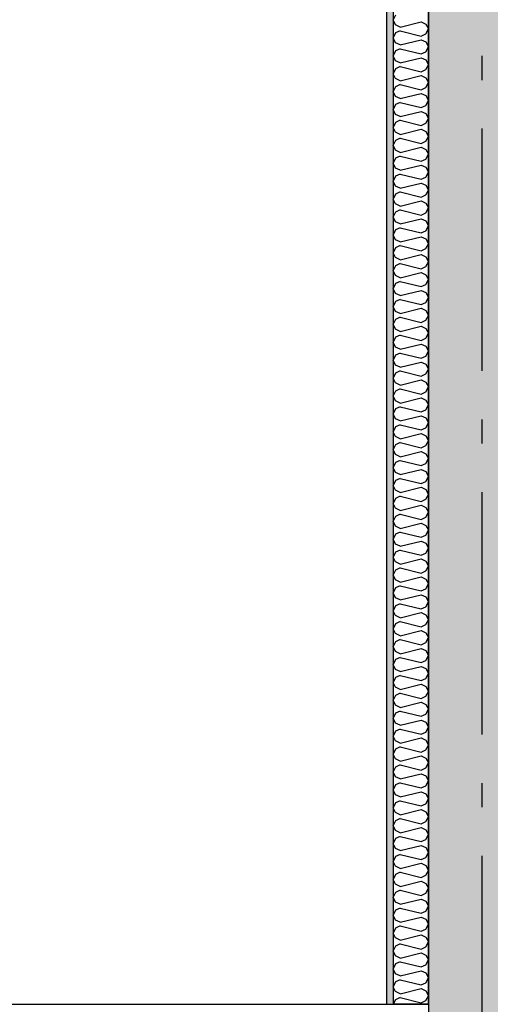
# Model space of a CAD drawing. Header units: millimetres. Extents: x -5000 to 341424, y -9235 to 550260.
# Tile 79 of 236: x 285198 to 286169, y 349781 to 351812. Entities that reach past the tile are written whole.
import ezdxf
from ezdxf.enums import TextEntityAlignment as Align

# ---------------------------------------------------------------- set-up
doc = ezdxf.new("R2010")
doc.units = ezdxf.units.MM
doc.header["$LTSCALE"] = 0.5
doc.header["$MEASUREMENT"] = 0
doc.linetypes.add('Akselinje', pattern=[1500, 1000, -200, 100, -200])
doc.linetypes.add('PLINE', pattern=[0])
for name, color, linetype in [('232- Ikke-bærende yttervegger (Skravur)(Nye konstruksjoner)', 7, 'Continuous'), ('232- Ikke-bærende yttervegger(Nye konstruksjoner)', 7, 'Continuous'), ('242- Ikke-bærende innervegger (Skravur)(Nye konstruksjoner)', 7, 'Continuous'), ('242- Ikke-bærende innervegger(Nye konstruksjoner)', 7, 'Continuous'), ('82-- Modullinjer(Nye konstruksjoner)', 7, 'Continuous'), ('842-M___1_50 Målsetting bygning', 7, 'Continuous'), ('862- M___Nettoareal(Nye konstruksjoner)', 7, 'Continuous'), ('862- M___Nettoareal(Polylinje)(Nye konstruksjoner)', 7, 'Continuous'), ('862- M___Nettoareal(Tekst)(Nye konstruksjoner)', 7, 'Continuous')]:
    doc.layers.add(name, color=color, linetype=linetype)
doc.layers.add('236- Innvendig kledning og overflate(Nye konstruksjoner)', color=7, linetype='Continuous', lineweight=0)
doc.styles.add('GENERATED_STYLE_1', font='txt')
doc.styles.add('GENERATED_STYLE_3', font='arial.ttf')
doc.styles.add('GENERATED_STYLE_5', font='arial.ttf')
doc.dimstyles.new('GENERATED_STYLE__2', dxfattribs={"dimtxt": 100, "dimasz": 95, "dimexe": 0.18, "dimexo": 0.0625, "dimgap": 0, "dimtad": 1, "dimtih": 1, "dimtoh": 1, "dimdec": 0, "dimzin": 0, "dimdsep": 46, "dimtxsty": 'GENERATED_STYLE_3', "dimblk": 'ARROWHEAD_6', "dimblk1": 'ARROWHEAD_6', "dimblk2": 'ARROWHEAD_6', "dimcen": 0.09, "dimse1": 1, "dimse2": 1, "dimclrd": 256, "dimclre": 256, "dimclrt": 256, "dimadec": 1, "dimazin": 0, "dimtfac": 1, "dimtdec": 4, "dimtmove": 0, "dimatfit": 3, "dimfxl": 1, "dimtolj": 1, "dimtzin": 0, "dimarcsym": 0})
pattern_1 = [(0, (0, 0), (0, 43.30127), [0, -25]), (0, (12.5, 21.65), (0, 43.30127), [0, -25])]

# ---------------------------------------------------------------- blocks, each defined once
blk = doc.blocks.new('LEILIGHET 4__1', base_point=(283768.6, 348580.7))
at = {"layer": '862- M___Nettoareal(Polylinje)(Nye konstruksjoner)', "flags": 128}
blk.add_lwpolyline([(286041, 356380.7), (277911, 356380.7), (277911, 348080.7), (281226, 348080.7), (281226, 349780.7), (286041, 349780.7)], close=True, dxfattribs=at)
at = {"layer": '862- M___Nettoareal(Tekst)(Nye konstruksjoner)', "style": 'GENERATED_STYLE_1'}
for tag, p in [('DUMMY_861', (280027.5, 358559.6)), ('ROOM_NAME', (279287.3, 358509.7)), ('DUMMY_862', (279287.3, 358371.3))]:
    blk.add_attdef(tag, text='', height=100, dxfattribs=at).set_placement(p, align=Align.TOP_LEFT)
blk = doc.blocks.new('STUE__33', base_point=(282599.5, 355025.2))
at = {"layer": '862- M___Nettoareal(Polylinje)(Nye konstruksjoner)', "linetype": 'PLINE', "flags": 128}
blk.add_lwpolyline([(281350, 349780.7), (285955, 349780.7), (285955, 356380.7), (281350, 356380.7), (281350, 355490.7), (281350, 354480.7)], close=True, dxfattribs=at)
at = {"layer": '862- M___Nettoareal(Tekst)(Nye konstruksjoner)', "style": 'GENERATED_STYLE_1'}
for tag, p in [('DUMMY_861', (282836.2, 355213.4)), ('ROOM_NAME', (282362.8, 355163.6)), ('DUMMY_862', (282362.8, 355025.2))]:
    blk.add_attdef(tag, text='', height=100, dxfattribs=at).set_placement(p, align=Align.TOP_LEFT)
blk = doc.blocks.new('Standard grid marker[89]', base_point=(286151, 363787.1))
at = {"layer": '82-- Modullinjer(Nye konstruksjoner)', "linetype": 'Akselinje'}
blk.add_line((286151, 363587.1), (286151, 339987.1), dxfattribs=at)
at = {"layer": '82-- Modullinjer(Nye konstruksjoner)', "style": 'GENERATED_STYLE_5'}
for tag, p in [('AC_MarkerText_1_0', (286151, 363965.3)), ('AC_MarkerText_1_1', (286151, 339715.3))]:
    blk.add_attdef(tag, text='', height=100, rotation=360, dxfattribs=at).set_placement(p, align=Align.TOP_CENTER)
blk = doc.blocks.new('*D872')
at = {"layer": '842-M___1_50 Målsetting bygning', "linetype": 'PLINE'}
for p, q in [((286041, 343394), (286041, 343206.5)), ((286261, 343394), (286261, 343206.5)), ((285991, 343250.2), (286091, 343350.2)), ((286211, 343250.2), (286311, 343350.2)), ((286261, 343300.2), (286041, 343300.2))]:
    blk.add_line(p, q, dxfattribs=at)
blk = doc.blocks.new('ARROWHEAD_6')
at = {"linetype": 'Continuous'}
for p, q in [((-0.5, -0.5), (0.5, 0.5)), ((0, 0), (-1, 0))]:
    blk.add_line(p, q, dxfattribs=at)
blk = doc.blocks.new('*D873')
at = {"layer": '842-M___1_50 Målsetting bygning', "linetype": 'PLINE'}
for p, q in [((281536, 343394), (281536, 343206.5)), ((286041, 343394), (286041, 343206.5)), ((281486, 343250.2), (281586, 343350.2)), ((285991, 343250.2), (286091, 343350.2)), ((286041, 343300.2), (281536, 343300.2))]:
    blk.add_line(p, q, dxfattribs=at)
at = {"layer": '842-M___1_50 Målsetting bygning', "char_height": 100, "attachment_point": 7, "style": 'GENERATED_STYLE_3'}
for s, insert in [('\\A1;{\\pql;\\fArial|b0|i0|c0|p0;\\W1.000000;4\xa0505}', (283616.9, 343320.2)), ('\\A1;{\\pql;\\fArial|b0|i0|c0|p0;\\W1.000000;220}', (286036.6, 343320.2))]:
    blk.add_mtext(s, dxfattribs=dict(at, insert=insert))
blk = doc.blocks.new('*X1271')
at = {"layer": '242- Ikke-bærende innervegger (Skravur)(Nye konstruksjoner)', "linetype": 'PLINE'}
for p, q in [((285972.8, 351821.1), (285968, 351811)), ((285972.8, 351800.9), (285968, 351811)), ((285982.7, 351796.4), (285972.8, 351800.9)), ((285982.7, 351788.6), (285972.8, 351784.1)), ((285982.7, 351796.4), (286025.5, 351807.1)), ((285982.7, 351788.6), (286025.5, 351777.9)), ((286025.5, 351807.1), (286035.4, 351802.6)), ((286035.4, 351802.6), (286041, 351792.5)), ((286035.4, 351782.4), (286041, 351792.5)), ((285972.8, 351784.1), (285968, 351774)), ((285972.8, 351764), (285968, 351774)), ((285982.7, 351759.5), (286025.5, 351770.2)), ((286025.5, 351777.9), (286035.4, 351782.4)), ((286025.5, 351770.2), (286035.4, 351765.7)), ((285972.8, 351747.2), (285968, 351737.1)), ((285982.7, 351759.5), (285972.8, 351764)), ((285982.7, 351751.7), (285972.8, 351747.2)), ((285982.7, 351751.7), (286025.5, 351741)), ((286035.4, 351765.7), (286041, 351755.6)), ((286035.4, 351745.5), (286041, 351755.6)), ((285972.8, 351727), (285968, 351737.1)), ((285982.7, 351722.5), (285972.8, 351727)), ((285982.7, 351722.5), (286025.5, 351733.2)), ((286025.5, 351741), (286035.4, 351745.5)), ((286025.5, 351733.2), (286035.4, 351728.7)), ((286035.4, 351728.7), (286041, 351718.6)), ((285972.8, 351710.3), (285968, 351700.2)), ((285982.7, 351714.8), (285972.8, 351710.3)), ((285982.7, 351714.8), (286025.5, 351704.1)), ((286025.5, 351704.1), (286035.4, 351708.6)), ((286035.4, 351708.6), (286041, 351718.6)), ((285972.8, 351690.1), (285968, 351700.2)), ((285982.7, 351685.6), (285972.8, 351690.1)), ((285982.7, 351685.6), (286025.5, 351696.3)), ((286025.5, 351696.3), (286035.4, 351691.8)), ((286035.4, 351691.8), (286041, 351681.7)), ((285972.8, 351673.3), (285968, 351663.3)), ((285982.7, 351677.8), (285972.8, 351673.3)), ((285982.7, 351677.8), (286025.5, 351667.1)), ((286025.5, 351667.1), (286035.4, 351671.6)), ((286035.4, 351671.6), (286041, 351681.7)), ((285972.8, 351653.2), (285968, 351663.3)), ((285982.7, 351648.7), (285972.8, 351653.2)), ((285982.7, 351648.7), (286025.5, 351659.4)), ((286025.5, 351659.4), (286035.4, 351654.9)), ((286035.4, 351654.9), (286041, 351644.8)), ((286035.4, 351634.7), (286041, 351644.8)), ((285972.8, 351636.4), (285968, 351626.3)), ((285972.8, 351616.2), (285968, 351626.3)), ((285982.7, 351640.9), (285972.8, 351636.4)), ((285982.7, 351640.9), (286025.5, 351630.2)), ((286025.5, 351630.2), (286035.4, 351634.7)), ((285982.7, 351611.7), (285972.8, 351616.2)), ((285982.7, 351611.7), (286025.5, 351622.5)), ((286025.5, 351622.5), (286035.4, 351618)), ((286035.4, 351618), (286041, 351607.9)), ((286035.4, 351597.8), (286041, 351607.9)), ((285972.8, 351599.5), (285968, 351589.4)), ((285972.8, 351579.3), (285968, 351589.4)), ((285982.7, 351604), (285972.8, 351599.5)), ((285982.7, 351604), (286025.5, 351593.3)), ((285982.7, 351574.8), (286025.5, 351585.5)), ((286025.5, 351593.3), (286035.4, 351597.8)), ((286025.5, 351585.5), (286035.4, 351581)), ((285982.7, 351574.8), (285972.8, 351579.3)), ((285982.7, 351567.1), (285972.8, 351562.6)), ((285982.7, 351567.1), (286025.5, 351556.4)), ((286035.4, 351581), (286041, 351570.9)), ((286035.4, 351560.9), (286041, 351570.9)), ((285972.8, 351562.6), (285968, 351552.5)), ((285972.8, 351542.4), (285968, 351552.5)), ((285982.7, 351537.9), (286025.5, 351548.6)), ((286025.5, 351556.4), (286035.4, 351560.9)), ((286025.5, 351548.6), (286035.4, 351544.1)), ((286035.4, 351544.1), (286041, 351534)), ((285972.8, 351525.6), (285968, 351515.5)), ((285982.7, 351537.9), (285972.8, 351542.4)), ((285982.7, 351530.1), (285972.8, 351525.6)), ((285982.7, 351530.1), (286025.5, 351519.4)), ((286025.5, 351519.4), (286035.4, 351523.9)), ((286035.4, 351523.9), (286041, 351534)), ((285972.8, 351505.5), (285968, 351515.5)), ((285982.7, 351501), (285972.8, 351505.5)), ((285982.7, 351501), (286025.5, 351511.7)), ((286025.5, 351511.7), (286035.4, 351507.2)), ((286035.4, 351507.2), (286041, 351497.1)), ((285972.8, 351488.7), (285968, 351478.6)), ((285982.7, 351493.2), (285972.8, 351488.7)), ((285982.7, 351493.2), (286025.5, 351482.5)), ((286025.5, 351482.5), (286035.4, 351487)), ((286035.4, 351487), (286041, 351497.1)), ((285972.8, 351468.5), (285968, 351478.6)), ((285982.7, 351464), (285972.8, 351468.5)), ((285982.7, 351464), (286025.5, 351474.7)), ((286025.5, 351474.7), (286035.4, 351470.2)), ((286035.4, 351470.2), (286041, 351460.2)), ((285972.8, 351451.8), (285968, 351441.7)), ((285972.8, 351431.6), (285968, 351441.7)), ((285982.7, 351456.3), (285972.8, 351451.8)), ((285982.7, 351456.3), (286025.5, 351445.6)), ((286025.5, 351445.6), (286035.4, 351450.1)), ((286035.4, 351450.1), (286041, 351460.2)), ((285982.7, 351427.1), (285972.8, 351431.6)), ((285982.7, 351427.1), (286025.5, 351437.8)), ((286025.5, 351437.8), (286035.4, 351433.3)), ((286035.4, 351433.3), (286041, 351423.2)), ((286035.4, 351413.1), (286041, 351423.2)), ((285972.8, 351414.8), (285968, 351404.8)), ((285972.8, 351394.7), (285968, 351404.8)), ((285982.7, 351419.3), (285972.8, 351414.8)), ((285982.7, 351419.3), (286025.5, 351408.6)), ((286025.5, 351408.6), (286035.4, 351413.1)), ((285982.7, 351390.2), (285972.8, 351394.7)), ((285982.7, 351382.4), (285972.8, 351377.9)), ((285982.7, 351390.2), (286025.5, 351400.9)), ((285982.7, 351382.4), (286025.5, 351371.7)), ((286025.5, 351400.9), (286035.4, 351396.4)), ((286035.4, 351396.4), (286041, 351386.3)), ((286035.4, 351376.2), (286041, 351386.3)), ((285972.8, 351377.9), (285968, 351367.8)), ((285972.8, 351357.8), (285968, 351367.8)), ((285982.7, 351353.3), (286025.5, 351364)), ((286025.5, 351371.7), (286035.4, 351376.2)), ((286025.5, 351364), (286035.4, 351359.5)), ((285972.8, 351341), (285968, 351330.9)), ((285982.7, 351353.3), (285972.8, 351357.8)), ((285982.7, 351345.5), (285972.8, 351341)), ((285982.7, 351345.5), (286025.5, 351334.8)), ((286035.4, 351359.5), (286041, 351349.4)), ((286035.4, 351339.3), (286041, 351349.4)), ((285972.8, 351320.8), (285968, 351330.9)), ((285982.7, 351316.3), (285972.8, 351320.8)), ((285982.7, 351316.3), (286025.5, 351327)), ((286025.5, 351334.8), (286035.4, 351339.3)), ((286025.5, 351327), (286035.4, 351322.5)), ((286035.4, 351322.5), (286041, 351312.4)), ((285972.8, 351304.1), (285968, 351294)), ((285982.7, 351308.6), (285972.8, 351304.1)), ((285982.7, 351308.6), (286025.5, 351297.9)), ((286025.5, 351297.9), (286035.4, 351302.4)), ((286035.4, 351302.4), (286041, 351312.4)), ((285972.8, 351283.9), (285968, 351294)), ((285982.7, 351279.4), (285972.8, 351283.9)), ((285982.7, 351279.4), (286025.5, 351290.1)), ((286025.5, 351290.1), (286035.4, 351285.6)), ((286035.4, 351285.6), (286041, 351275.5)), ((285972.8, 351267.1), (285968, 351257.1)), ((285982.7, 351271.6), (285972.8, 351267.1)), ((285982.7, 351271.6), (286025.5, 351260.9)), ((286025.5, 351260.9), (286035.4, 351265.4)), ((286035.4, 351265.4), (286041, 351275.5)), ((285972.8, 351247), (285968, 351257.1)), ((285982.7, 351242.5), (285972.8, 351247)), ((285982.7, 351242.5), (286025.5, 351253.2)), ((286025.5, 351253.2), (286035.4, 351248.7)), ((286035.4, 351248.7), (286041, 351238.6)), ((286035.4, 351228.5), (286041, 351238.6)), ((285972.8, 351230.2), (285968, 351220.1)), ((285972.8, 351210), (285968, 351220.1)), ((285982.7, 351234.7), (285972.8, 351230.2)), ((285982.7, 351234.7), (286025.5, 351224)), ((286025.5, 351224), (286035.4, 351228.5)), ((285982.7, 351205.5), (285972.8, 351210)), ((285982.7, 351205.5), (286025.5, 351216.2)), ((286025.5, 351216.2), (286035.4, 351211.7)), ((286035.4, 351211.7), (286041, 351201.7)), ((286035.4, 351191.6), (286041, 351201.7)), ((285972.8, 351193.3), (285968, 351183.2)), ((285972.8, 351173.1), (285968, 351183.2)), ((285982.7, 351197.8), (285972.8, 351193.3)), ((285982.7, 351197.8), (286025.5, 351187.1)), ((285982.7, 351168.6), (286025.5, 351179.3)), ((286025.5, 351187.1), (286035.4, 351191.6)), ((286025.5, 351179.3), (286035.4, 351174.8)), ((285982.7, 351168.6), (285972.8, 351173.1)), ((285982.7, 351160.9), (285972.8, 351156.4)), ((285982.7, 351160.9), (286025.5, 351150.1)), ((286035.4, 351174.8), (286041, 351164.7)), ((286035.4, 351154.6), (286041, 351164.7)), ((285972.8, 351156.4), (285968, 351146.3)), ((285972.8, 351136.2), (285968, 351146.3)), ((285982.7, 351131.7), (286025.5, 351142.4)), ((286025.5, 351150.1), (286035.4, 351154.6)), ((286025.5, 351142.4), (286035.4, 351137.9)), ((286035.4, 351137.9), (286041, 351127.8)), ((285972.8, 351119.4), (285968, 351109.3)), ((285982.7, 351131.7), (285972.8, 351136.2)), ((285982.7, 351123.9), (285972.8, 351119.4)), ((285982.7, 351123.9), (286025.5, 351113.2)), ((286025.5, 351113.2), (286035.4, 351117.7)), ((286035.4, 351117.7), (286041, 351127.8)), ((285972.8, 351099.3), (285968, 351109.3)), ((285982.7, 351094.8), (285972.8, 351099.3)), ((285982.7, 351094.8), (286025.5, 351105.5)), ((286025.5, 351105.5), (286035.4, 351101)), ((286035.4, 351101), (286041, 351090.9)), ((285972.8, 351082.5), (285968, 351072.4)), ((285982.7, 351087), (285972.8, 351082.5)), ((285982.7, 351087), (286025.5, 351076.3)), ((286025.5, 351076.3), (286035.4, 351080.8)), ((286035.4, 351080.8), (286041, 351090.9)), ((285972.8, 351062.3), (285968, 351072.4)), ((285982.7, 351057.8), (285972.8, 351062.3)), ((285982.7, 351057.8), (286025.5, 351068.5)), ((286025.5, 351068.5), (286035.4, 351064)), ((286035.4, 351064), (286041, 351054)), ((285972.8, 351045.6), (285968, 351035.5)), ((285972.8, 351025.4), (285968, 351035.5)), ((285982.7, 351050.1), (285972.8, 351045.6)), ((285982.7, 351050.1), (286025.5, 351039.4)), ((286025.5, 351039.4), (286035.4, 351043.9)), ((286035.4, 351043.9), (286041, 351054)), ((285982.7, 351020.9), (285972.8, 351025.4)), ((285982.7, 351020.9), (286025.5, 351031.6)), ((286025.5, 351031.6), (286035.4, 351027.1)), ((286035.4, 351027.1), (286041, 351017)), ((286035.4, 351006.9), (286041, 351017)), ((285972.8, 351008.6), (285968, 350998.6)), ((285972.8, 350988.5), (285968, 350998.6)), ((285982.7, 351013.1), (285972.8, 351008.6)), ((285982.7, 351013.1), (286025.5, 351002.4)), ((286025.5, 351002.4), (286035.4, 351006.9)), ((285982.7, 350984), (285972.8, 350988.5)), ((285982.7, 350976.2), (285972.8, 350971.7)), ((285982.7, 350984), (286025.5, 350994.7)), ((285982.7, 350976.2), (286025.5, 350965.5)), ((286025.5, 350994.7), (286035.4, 350990.2)), ((286035.4, 350990.2), (286041, 350980.1)), ((286035.4, 350970), (286041, 350980.1)), ((285972.8, 350971.7), (285968, 350961.6)), ((285972.8, 350951.5), (285968, 350961.6)), ((285982.7, 350947), (286025.5, 350957.8)), ((286025.5, 350965.5), (286035.4, 350970)), ((286025.5, 350957.8), (286035.4, 350953.3)), ((285972.8, 350934.8), (285968, 350924.7)), ((285982.7, 350947), (285972.8, 350951.5)), ((285982.7, 350939.3), (285972.8, 350934.8)), ((285982.7, 350939.3), (286025.5, 350928.6)), ((286035.4, 350953.3), (286041, 350943.2)), ((286035.4, 350933.1), (286041, 350943.2)), ((285972.8, 350914.6), (285968, 350924.7)), ((285982.7, 350910.1), (285972.8, 350914.6)), ((285982.7, 350910.1), (286025.5, 350920.8)), ((286025.5, 350928.6), (286035.4, 350933.1)), ((286025.5, 350920.8), (286035.4, 350916.3)), ((286035.4, 350916.3), (286041, 350906.2)), ((285972.8, 350897.9), (285968, 350887.8)), ((285982.7, 350902.4), (285972.8, 350897.9)), ((285982.7, 350902.4), (286025.5, 350891.7)), ((286025.5, 350891.7), (286035.4, 350896.2)), ((286035.4, 350896.2), (286041, 350906.2)), ((285972.8, 350877.7), (285968, 350887.8)), ((285982.7, 350873.2), (285972.8, 350877.7)), ((285982.7, 350873.2), (286025.5, 350883.9)), ((286025.5, 350883.9), (286035.4, 350879.4)), ((286035.4, 350879.4), (286041, 350869.3)), ((285972.8, 350860.9), (285968, 350850.8)), ((285982.7, 350865.4), (285972.8, 350860.9)), ((285982.7, 350865.4), (286025.5, 350854.7)), ((286025.5, 350854.7), (286035.4, 350859.2)), ((286035.4, 350859.2), (286041, 350869.3)), ((285972.8, 350840.8), (285968, 350850.8)), ((285982.7, 350836.3), (285972.8, 350840.8)), ((285982.7, 350836.3), (286025.5, 350847)), ((286025.5, 350847), (286035.4, 350842.5)), ((286035.4, 350842.5), (286041, 350832.4)), ((286035.4, 350822.3), (286041, 350832.4)), ((285972.8, 350824), (285968, 350813.9)), ((285972.8, 350803.8), (285968, 350813.9)), ((285982.7, 350828.5), (285972.8, 350824)), ((285982.7, 350828.5), (286025.5, 350817.8)), ((286025.5, 350817.8), (286035.4, 350822.3)), ((285982.7, 350799.3), (285972.8, 350803.8)), ((285982.7, 350799.3), (286025.5, 350810)), ((286025.5, 350810), (286035.4, 350805.5)), ((286035.4, 350805.5), (286041, 350795.5)), ((286035.4, 350785.4), (286041, 350795.5)), ((285972.8, 350787.1), (285968, 350777)), ((285972.8, 350766.9), (285968, 350777)), ((285982.7, 350791.6), (285972.8, 350787.1)), ((285982.7, 350791.6), (286025.5, 350780.9)), ((285982.7, 350762.4), (286025.5, 350773.1)), ((286025.5, 350780.9), (286035.4, 350785.4)), ((286025.5, 350773.1), (286035.4, 350768.6)), ((285982.7, 350762.4), (285972.8, 350766.9)), ((285982.7, 350754.6), (285972.8, 350750.1)), ((285982.7, 350754.6), (286025.5, 350743.9)), ((286035.4, 350768.6), (286041, 350758.5)), ((286035.4, 350748.4), (286041, 350758.5)), ((285972.8, 350750.1), (285968, 350740.1)), ((285972.8, 350730), (285968, 350740.1)), ((285982.7, 350725.5), (286025.5, 350736.2)), ((286025.5, 350743.9), (286035.4, 350748.4)), ((286025.5, 350736.2), (286035.4, 350731.7)), ((286035.4, 350731.7), (286041, 350721.6)), ((285972.8, 350713.2), (285968, 350703.1)), ((285982.7, 350725.5), (285972.8, 350730)), ((285982.7, 350717.7), (285972.8, 350713.2)), ((285982.7, 350717.7), (286025.5, 350707)), ((286025.5, 350707), (286035.4, 350711.5)), ((286035.4, 350711.5), (286041, 350721.6)), ((285972.8, 350693.1), (285968, 350703.1)), ((285982.7, 350688.6), (285972.8, 350693.1)), ((285982.7, 350688.6), (286025.5, 350699.3)), ((286025.5, 350699.3), (286035.4, 350694.8)), ((286035.4, 350694.8), (286041, 350684.7)), ((285972.8, 350676.3), (285968, 350666.2)), ((285982.7, 350680.8), (285972.8, 350676.3)), ((285982.7, 350680.8), (286025.5, 350670.1)), ((286025.5, 350670.1), (286035.4, 350674.6)), ((286035.4, 350674.6), (286041, 350684.7)), ((285972.8, 350656.1), (285968, 350666.2)), ((285982.7, 350651.6), (285972.8, 350656.1)), ((285982.7, 350651.6), (286025.5, 350662.3)), ((286025.5, 350662.3), (286035.4, 350657.8)), ((286035.4, 350657.8), (286041, 350647.7)), ((285972.8, 350639.4), (285968, 350629.3)), ((285972.8, 350619.2), (285968, 350629.3)), ((285982.7, 350643.9), (285972.8, 350639.4)), ((285982.7, 350643.9), (286025.5, 350633.2)), ((286025.5, 350633.2), (286035.4, 350637.7)), ((286035.4, 350637.7), (286041, 350647.7)), ((285982.7, 350614.7), (285972.8, 350619.2)), ((285982.7, 350614.7), (286025.5, 350625.4)), ((286025.5, 350625.4), (286035.4, 350620.9)), ((286035.4, 350620.9), (286041, 350610.8)), ((286035.4, 350600.7), (286041, 350610.8)), ((285972.8, 350602.4), (285968, 350592.4)), ((285972.8, 350582.3), (285968, 350592.4)), ((285982.7, 350606.9), (285972.8, 350602.4)), ((285982.7, 350606.9), (286025.5, 350596.2)), ((286025.5, 350596.2), (286035.4, 350600.7)), ((285982.7, 350577.8), (285972.8, 350582.3)), ((285982.7, 350570), (285972.8, 350565.5)), ((285982.7, 350577.8), (286025.5, 350588.5)), ((285982.7, 350570), (286025.5, 350559.3)), ((286025.5, 350588.5), (286035.4, 350584)), ((286035.4, 350584), (286041, 350573.9)), ((286035.4, 350563.8), (286041, 350573.9)), ((285972.8, 350565.5), (285968, 350555.4)), ((285972.8, 350545.3), (285968, 350555.4)), ((285982.7, 350540.8), (286025.5, 350551.5)), ((286025.5, 350559.3), (286035.4, 350563.8)), ((286025.5, 350551.5), (286035.4, 350547)), ((285972.8, 350528.6), (285968, 350518.5)), ((285982.7, 350540.8), (285972.8, 350545.3)), ((285982.7, 350533.1), (285972.8, 350528.6)), ((285982.7, 350533.1), (286025.5, 350522.4)), ((286035.4, 350547), (286041, 350537)), ((286035.4, 350526.9), (286041, 350537)), ((285972.8, 350508.4), (285968, 350518.5)), ((285982.7, 350503.9), (285972.8, 350508.4)), ((285982.7, 350503.9), (286025.5, 350514.6)), ((286025.5, 350522.4), (286035.4, 350526.9)), ((286025.5, 350514.6), (286035.4, 350510.1)), ((286035.4, 350510.1), (286041, 350500)), ((285972.8, 350491.7), (285968, 350481.6)), ((285982.7, 350496.2), (285972.8, 350491.7)), ((285982.7, 350496.2), (286025.5, 350485.4)), ((286025.5, 350485.4), (286035.4, 350489.9)), ((286035.4, 350489.9), (286041, 350500)), ((285972.8, 350471.5), (285968, 350481.6)), ((285982.7, 350467), (285972.8, 350471.5)), ((285982.7, 350467), (286025.5, 350477.7)), ((286025.5, 350477.7), (286035.4, 350473.2)), ((286035.4, 350473.2), (286041, 350463.1)), ((285972.8, 350454.7), (285968, 350444.6)), ((285982.7, 350459.2), (285972.8, 350454.7)), ((285982.7, 350459.2), (286025.5, 350448.5)), ((286025.5, 350448.5), (286035.4, 350453)), ((286035.4, 350453), (286041, 350463.1)), ((285972.8, 350434.6), (285968, 350444.6)), ((285982.7, 350430.1), (285972.8, 350434.6)), ((285982.7, 350430.1), (286025.5, 350440.8)), ((286025.5, 350440.8), (286035.4, 350436.3)), ((286035.4, 350436.3), (286041, 350426.2)), ((286035.4, 350416.1), (286041, 350426.2)), ((285972.8, 350417.8), (285968, 350407.7)), ((285972.8, 350397.6), (285968, 350407.7)), ((285982.7, 350422.3), (285972.8, 350417.8)), ((285982.7, 350422.3), (286025.5, 350411.6)), ((286025.5, 350411.6), (286035.4, 350416.1)), ((285982.7, 350393.1), (285972.8, 350397.6)), ((285982.7, 350393.1), (286025.5, 350403.8)), ((286025.5, 350403.8), (286035.4, 350399.3)), ((286035.4, 350399.3), (286041, 350389.3)), ((286035.4, 350379.2), (286041, 350389.3)), ((285972.8, 350380.9), (285968, 350370.8)), ((285972.8, 350360.7), (285968, 350370.8)), ((285982.7, 350385.4), (285972.8, 350380.9)), ((285982.7, 350385.4), (286025.5, 350374.7)), ((285982.7, 350356.2), (286025.5, 350366.9)), ((286025.5, 350374.7), (286035.4, 350379.2)), ((286025.5, 350366.9), (286035.4, 350362.4)), ((285982.7, 350356.2), (285972.8, 350360.7)), ((285982.7, 350348.4), (285972.8, 350343.9)), ((285982.7, 350348.4), (286025.5, 350337.7)), ((286035.4, 350362.4), (286041, 350352.3)), ((286035.4, 350342.2), (286041, 350352.3)), ((285972.8, 350343.9), (285968, 350333.9)), ((285972.8, 350323.8), (285968, 350333.9)), ((285982.7, 350319.3), (286025.5, 350330)), ((286025.5, 350337.7), (286035.4, 350342.2)), ((286025.5, 350330), (286035.4, 350325.5)), ((286035.4, 350325.5), (286041, 350315.4)), ((285972.8, 350307), (285968, 350296.9)), ((285982.7, 350319.3), (285972.8, 350323.8)), ((285982.7, 350311.5), (285972.8, 350307)), ((285982.7, 350311.5), (286025.5, 350300.8)), ((286025.5, 350300.8), (286035.4, 350305.3)), ((286035.4, 350305.3), (286041, 350315.4)), ((285972.8, 350286.8), (285968, 350296.9)), ((285982.7, 350282.3), (285972.8, 350286.8)), ((285982.7, 350282.3), (286025.5, 350293.1)), ((286025.5, 350293.1), (286035.4, 350288.6)), ((286035.4, 350288.6), (286041, 350278.5)), ((285972.8, 350270.1), (285968, 350260)), ((285982.7, 350274.6), (285972.8, 350270.1)), ((285982.7, 350274.6), (286025.5, 350263.9)), ((286025.5, 350263.9), (286035.4, 350268.4)), ((286035.4, 350268.4), (286041, 350278.5)), ((285972.8, 350249.9), (285968, 350260)), ((285982.7, 350245.4), (285972.8, 350249.9)), ((285982.7, 350245.4), (286025.5, 350256.1)), ((286025.5, 350256.1), (286035.4, 350251.6)), ((286035.4, 350251.6), (286041, 350241.5)), ((285972.8, 350233.2), (285968, 350223.1)), ((285982.7, 350237.7), (285972.8, 350233.2)), ((285982.7, 350237.7), (286025.5, 350227)), ((286025.5, 350227), (286035.4, 350231.5)), ((286035.4, 350231.5), (286041, 350241.5)), ((285972.8, 350213), (285968, 350223.1)), ((285982.7, 350208.5), (285972.8, 350213)), ((285982.7, 350208.5), (286025.5, 350219.2)), ((286025.5, 350219.2), (286035.4, 350214.7)), ((286035.4, 350214.7), (286041, 350204.6)), ((286035.4, 350194.5), (286041, 350204.6)), ((285972.8, 350196.2), (285968, 350186.1)), ((285972.8, 350176.1), (285968, 350186.1)), ((285982.7, 350200.7), (285972.8, 350196.2)), ((285982.7, 350200.7), (286025.5, 350190)), ((286025.5, 350190), (286035.4, 350194.5)), ((285982.7, 350171.6), (285972.8, 350176.1)), ((285982.7, 350163.8), (285972.8, 350159.3)), ((285982.7, 350171.6), (286025.5, 350182.3)), ((285982.7, 350163.8), (286025.5, 350153.1)), ((286025.5, 350182.3), (286035.4, 350177.8)), ((286035.4, 350177.8), (286041, 350167.7)), ((286035.4, 350157.6), (286041, 350167.7)), ((285972.8, 350159.3), (285968, 350149.2)), ((285972.8, 350139.1), (285968, 350149.2)), ((285982.7, 350134.6), (286025.5, 350145.3)), ((286025.5, 350153.1), (286035.4, 350157.6)), ((286025.5, 350145.3), (286035.4, 350140.8)), ((285972.8, 350122.4), (285968, 350112.3)), ((285982.7, 350134.6), (285972.8, 350139.1)), ((285982.7, 350126.9), (285972.8, 350122.4)), ((285982.7, 350126.9), (286025.5, 350116.2)), ((286035.4, 350140.8), (286041, 350130.8)), ((286035.4, 350120.7), (286041, 350130.8)), ((285972.8, 350102.2), (285968, 350112.3)), ((285982.7, 350097.7), (285972.8, 350102.2)), ((285982.7, 350097.7), (286025.5, 350108.4)), ((286025.5, 350116.2), (286035.4, 350120.7)), ((286025.5, 350108.4), (286035.4, 350103.9)), ((286035.4, 350103.9), (286041, 350093.8)), ((285972.8, 350085.4), (285968, 350075.4)), ((285982.7, 350089.9), (285972.8, 350085.4)), ((285982.7, 350089.9), (286025.5, 350079.2)), ((286025.5, 350079.2), (286035.4, 350083.7)), ((286035.4, 350083.7), (286041, 350093.8)), ((285972.8, 350065.3), (285968, 350075.4)), ((285982.7, 350060.8), (285972.8, 350065.3)), ((285982.7, 350060.8), (286025.5, 350071.5)), ((286025.5, 350071.5), (286035.4, 350067)), ((286035.4, 350067), (286041, 350056.9)), ((285972.8, 350048.5), (285968, 350038.4)), ((285982.7, 350053), (285972.8, 350048.5)), ((285982.7, 350053), (286025.5, 350042.3)), ((286025.5, 350042.3), (286035.4, 350046.8)), ((286035.4, 350046.8), (286041, 350056.9)), ((285972.8, 350028.4), (285968, 350038.4)), ((285982.7, 350023.9), (285972.8, 350028.4)), ((285982.7, 350023.9), (286025.5, 350034.6)), ((286025.5, 350034.6), (286035.4, 350030.1)), ((286035.4, 350030.1), (286041, 350020)), ((285972.8, 350011.6), (285968, 350001.5)), ((285972.8, 349991.4), (285968, 350001.5)), ((285982.7, 350016.1), (285972.8, 350011.6)), ((285982.7, 350016.1), (286025.5, 350005.4)), ((286025.5, 350005.4), (286035.4, 350009.9)), ((286035.4, 350009.9), (286041, 350020)), ((285982.7, 349986.9), (285972.8, 349991.4)), ((285982.7, 349986.9), (286025.5, 349997.6)), ((286025.5, 349997.6), (286035.4, 349993.1)), ((286035.4, 349993.1), (286041, 349983)), ((286035.4, 349973), (286041, 349983)), ((285972.8, 349974.7), (285968, 349964.6)), ((285972.8, 349954.5), (285968, 349964.6)), ((285982.7, 349979.2), (285972.8, 349974.7)), ((285982.7, 349979.2), (286025.5, 349968.5)), ((285982.7, 349950), (286025.5, 349960.7)), ((286025.5, 349968.5), (286035.4, 349973)), ((286025.5, 349960.7), (286035.4, 349956.2)), ((285982.7, 349950), (285972.8, 349954.5)), ((285982.7, 349942.2), (285972.8, 349937.7)), ((285982.7, 349942.2), (286025.5, 349931.5)), ((286035.4, 349956.2), (286041, 349946.1)), ((286035.4, 349936), (286041, 349946.1)), ((285972.8, 349937.7), (285968, 349927.7)), ((285972.8, 349917.6), (285968, 349927.7)), ((285982.7, 349913.1), (286025.5, 349923.8)), ((286025.5, 349931.5), (286035.4, 349936)), ((286025.5, 349923.8), (286035.4, 349919.3)), ((286035.4, 349919.3), (286041, 349909.2)), ((285972.8, 349900.8), (285968, 349890.7)), ((285982.7, 349913.1), (285972.8, 349917.6)), ((285982.7, 349905.3), (285972.8, 349900.8)), ((285982.7, 349905.3), (286025.5, 349894.6)), ((286025.5, 349894.6), (286035.4, 349899.1)), ((286035.4, 349899.1), (286041, 349909.2)), ((285972.8, 349880.6), (285968, 349890.7)), ((285982.7, 349876.1), (285972.8, 349880.6)), ((285982.7, 349876.1), (286025.5, 349886.8)), ((286025.5, 349886.8), (286035.4, 349882.3)), ((286035.4, 349882.3), (286041, 349872.3)), ((285972.8, 349863.9), (285968, 349853.8)), ((285982.7, 349868.4), (285972.8, 349863.9)), ((285982.7, 349868.4), (286025.5, 349857.7)), ((286025.5, 349857.7), (286035.4, 349862.2)), ((286035.4, 349862.2), (286041, 349872.3)), ((285972.8, 349843.7), (285968, 349853.8)), ((285982.7, 349839.2), (285972.8, 349843.7)), ((285982.7, 349839.2), (286025.5, 349849.9)), ((286025.5, 349849.9), (286035.4, 349845.4)), ((286035.4, 349845.4), (286041, 349835.3)), ((285972.8, 349827), (285968, 349816.9)), ((285982.7, 349831.5), (285972.8, 349827)), ((285982.7, 349831.5), (286025.5, 349820.7)), ((286025.5, 349820.7), (286035.4, 349825.2)), ((286035.4, 349825.2), (286041, 349835.3)), ((285972.8, 349806.8), (285968, 349816.9)), ((285982.7, 349802.3), (285972.8, 349806.8)), ((285982.7, 349802.3), (286025.5, 349813)), ((286025.5, 349813), (286035.4, 349808.5)), ((286035.4, 349808.5), (286041, 349798.4)), ((286035.4, 349788.3), (286041, 349798.4)), ((285972.8, 349790), (285968.4, 349780.7)), ((285982.7, 349794.5), (285972.8, 349790)), ((285982.7, 349794.5), (286025.5, 349783.8)), ((286025.5, 349783.8), (286035.4, 349788.3))]:
    blk.add_line(p, q, dxfattribs=at)

msp = doc.modelspace()

# ---------------------------------------------------------------- hatches: boundary and pattern name
at = {"layer": '232- Ikke-bærende yttervegger (Skravur)(Nye konstruksjoner)', "linetype": 'Continuous'}
h = msp.add_hatch(dxfattribs=at)
h.set_pattern_fill('Betong_strukturell', color=256, style=0, pattern_type=2)
h.set_pattern_definition([(90.00001, (0, 0), (311.76916, 6e-05), [30, -150]), (90.00001, (-155.9, 90), (311.76916, 6e-05), [30, -150]), (150.00001, (0, 0), (155.88452, 270.00004), [30, -150]), (150.00001, (-4e-05, 180), (155.88452, 270.00004), [30, -150]), (210.00001, (-6e-06, 30), (-155.88463, 269.99998), [30, -150]), (210.00001, (-4e-05, 210), (-155.88463, 269.99998), [30, -150]), (90.000012, (-30, -6e-06), (60.000002, 1.2e-05), [0, -60.000002, 0, -90.000004]), (135.000012, (-30, 30), (42.4264, 42.426417), [0, -45.000002, 0, -75.000003])])
h.paths.add_polyline_path([(286041, 356380.6), (286041, 347870.7), (286261, 347870.7), (286261, 356380.6)])
h = msp.add_hatch(dxfattribs=at)
h.set_pattern_fill('Prikker_tett', color=256, style=0, pattern_type=2)
h.set_pattern_definition(pattern_1)
h.paths.add_polyline_path([(286041, 349780.7), (285575, 349780.7), (285575, 349767.7), (286033.3, 349767.7)])
at = {"layer": '242- Ikke-bærende innervegger (Skravur)(Nye konstruksjoner)', "linetype": 'Continuous'}
h = msp.add_hatch(dxfattribs=at)
h.set_pattern_fill('Prikker_tett', color=256, style=0, pattern_type=2)
h.set_pattern_definition(pattern_1)
h.paths.add_polyline_path([(285955, 356380.7), (285955, 349780.7), (285968, 349780.7), (285968, 356380.7)])

# ---------------------------------------------------------------- linework, layer by layer
at = {"layer": '232- Ikke-bærende yttervegger(Nye konstruksjoner)', "linetype": 'PLINE', "flags": 128}
msp.add_lwpolyline([(286041, 356380.6), (286041, 347870.7)], dxfattribs=at)
at = {"layer": '236- Innvendig kledning og overflate(Nye konstruksjoner)', "linetype": 'PLINE', "flags": 128}
for points in [[(285955, 356380.7), (285955, 349780.7)], [(285968, 349780.7), (285955, 349780.7)]]:
    msp.add_lwpolyline(points, dxfattribs=at)
at = {"layer": '242- Ikke-bærende innervegger(Nye konstruksjoner)', "linetype": 'PLINE'}
msp.add_line((285968, 356380.7), (285968, 349780.7), dxfattribs=at)
at = {"layer": '242- Ikke-bærende innervegger(Nye konstruksjoner)', "linetype": 'PLINE', "flags": 128}
for points in [[(286041, 349780.7), (286041, 356380.7)], [(286041, 349780.7), (285968, 349780.7)]]:
    msp.add_lwpolyline(points, dxfattribs=at)

# ---------------------------------------------------------------- block references
at = {"layer": '242- Ikke-bærende innervegger(Nye konstruksjoner)'}
msp.add_blockref('*X1271', (0, 0), dxfattribs=at)
at = {"layer": '82-- Modullinjer(Nye konstruksjoner)', "linetype": 'PLINE'}
msp.add_blockref('Standard grid marker[89]', (286151, 363787.1), dxfattribs=at)
at = {"layer": '862- M___Nettoareal(Nye konstruksjoner)', "linetype": 'Continuous'}
for name, p in [('LEILIGHET 4__1', (283768.6, 348580.7)), ('STUE__33', (282599.5, 355025.2))]:
    msp.add_blockref(name, p, dxfattribs=at)

# ---------------------------------------------------------------- dimensions: what is measured, and where the dimension line sits
at = {"layer": '842-M___1_50 Målsetting bygning', "linetype": 'Continuous'}
for base, p1, p2, picture, middle in [((281536, 343300.2), (286041, 352125.7), (281536, 348620.7), '*D873', (283788.5, 343370.2)), ((286041, 343300.2), (286261, 352125.7), (286041, 352125.7), '*D872', (286150.8, 343370.2))]:
    dim = msp.add_linear_dim(base=base, p1=p1, p2=p2, angle=180, dimstyle='GENERATED_STYLE__2', dxfattribs=at)
    dim.commit()
    dim.dimension.update_dxf_attribs({"geometry": picture, "text_midpoint": middle, "dimtype": 160})

doc.saveas('drawing.dxf')
